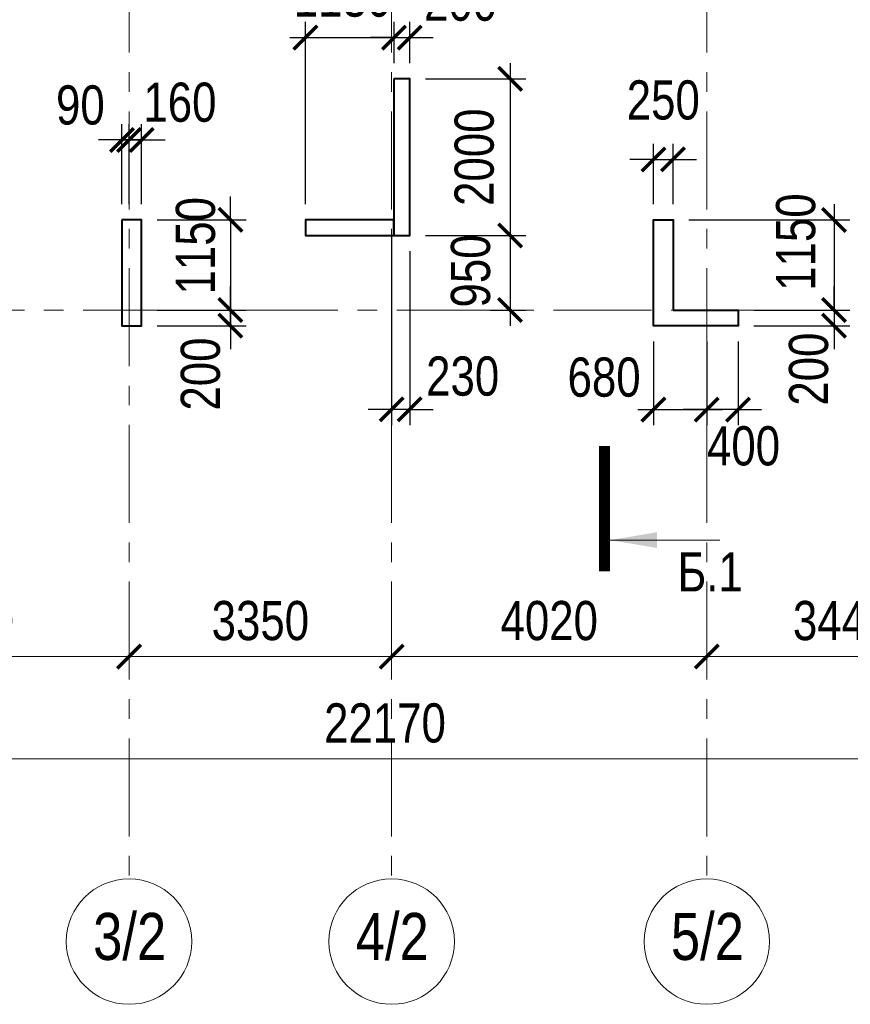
# Model space of a CAD drawing. Extents: x -8631841 to -8525813, y 4017860 to 4564755.
# Tile 96 of 112: x -8596227 to -8585631, y 4530050 to 4542612. Entities that reach past the tile are written whole.
import ezdxf
from ezdxf.enums import TextEntityAlignment as Align

# ---------------------------------------------------------------- set-up
doc = ezdxf.new("R2010")
doc.units = 0
doc.header["$LTSCALE"] = 1000
doc.header["$MEASUREMENT"] = 0
doc.linetypes.add('CENTER', pattern=[2, 1.25, -0.25, 0.25, -0.25])
for name, color, linetype, lineweight in [('СК-040-С(тены)', 12, 'Continuous', 40), ('СК-043-С-ПИЛОНЫ', 5, 'Continuous', 40), ('СК-100-О(си)', 7, 'CENTER', 15), ('СК-100-О(си)_имя', 7, 'CENTER', 15), ('СК-110-О-РАЗМЕРЫ', 7, 'Continuous', 15), ('СК-300-Р(азмеры)', 7, 'Continuous', 20), ('СК-343-Р-КОЛОННЫ', 7, 'Continuous', 13), ('СК-400-Т(екст)', 7, 'Continuous', 20), ('СК-500-С(ечения)', 5, 'Continuous', 40)]:
    doc.layers.add(name, color=color, linetype=linetype, lineweight=lineweight)
doc.styles.add('ARIAL_annotative', font='arial.ttf', dxfattribs={"width": 0.8, "height": 2.5})
doc.styles.add('RUSS', font='arial.ttf', dxfattribs={"width": 0.8})
doc.dimstyles.new('100-200', dxfattribs={"dimscale": 0, "dimtxt": 500, "dimasz": 300, "dimexe": 200, "dimexo": 200, "dimgap": 200, "dimtad": 1, "dimdec": 0, "dimzin": 0, "dimdsep": 46, "dimtxsty": 'RUSS', "dimblk": 'ARCHTICK', "dimcen": 0.096, "dimdle": 200, "dimclrd": 7, "dimclre": 7, "dimclrt": 256, "dimadec": 0, "dimazin": 0, "dimtfac": 1, "dimtdec": 0, "dimtmove": 2, "dimatfit": 3, "dimldrblk": 'OBLIQUE', "dimfxl": 1, "dimtolj": 1, "dimtzin": 0, "dimarcsym": 0})

# ---------------------------------------------------------------- blocks, each defined once
blk = doc.blocks.new('A$Cc2edbf5f')
at = {"layer": 'СК-040-С(тены)'}
for points in [[(11200, 1150), (10070, 1150), (10070, 950), (11200, 950), (11200, 1150)], [(14760, 0), (15590, 0), (15590, -200), (14510, -200), (14510, 1150), (14760, 1150), (14760, 0)]]:
    blk.add_lwpolyline(points, dxfattribs=at)
at = {"layer": 'СК-043-С-ПИЛОНЫ'}
blk.add_lwpolyline([(11200, 2950), (11200, 950), (11400, 950), (11400, 2950)], close=True, dxfattribs=at)
blk.add_lwpolyline([(7730, 1150), (7730, -200), (7980, -200), (7980, 1150), (7730, 1150)], dxfattribs=at)
blk = doc.blocks.new('_ArchTick')
at = {"color": 0, "linetype": 'ByBlock', "const_width": 0.15}
blk.add_lwpolyline([(-0.5, -0.5), (0.5, 0.5)], dxfattribs=at)
blk = doc.blocks.new('*D136')
at = {"layer": 'Defpoints', "color": 0, "transparency": 16777216}
for p in [(-40280, -3370), (-36100, -3370), (-40280, -4421)]:
    blk.add_point(p, dxfattribs=at)
at = {"layer": 'СК-110-О-РАЗМЕРЫ', "color": 7, "lineweight": -2, "transparency": 16777216}
for p, q in [((-40280, -3570), (-40280, -4621)), ((-36100, -3570), (-36100, -4621)), ((-35900, -4421), (-40480, -4421))]:
    blk.add_line(p, q, dxfattribs=at)
at = {"layer": 'СК-110-О-РАЗМЕРЫ', "color": 7, "lineweight": -2, "transparency": 16777216, "xscale": 300, "yscale": 300, "zscale": 300, "rotation": 180}
blk.add_blockref('_ArchTick', (-40280, -4421), dxfattribs=at)
at = {"layer": 'СК-110-О-РАЗМЕРЫ', "color": 7, "lineweight": -2, "transparency": 16777216, "xscale": 300, "yscale": 300, "zscale": 300}
blk.add_blockref('_ArchTick', (-36100, -4421), dxfattribs=at)
at = {"layer": 'СК-110-О-РАЗМЕРЫ', "transparency": 16777216, "insert": (-38190, -3965), "char_height": 500, "attachment_point": 5, "style": 'RUSS'}
blk.add_mtext('\\A1;4180', dxfattribs=at)
blk = doc.blocks.new('_Oblique')
at = {"color": 0, "linetype": 'ByBlock', "lineweight": -2}
blk.add_line((-0.5, -0.5), (0.5, 0.5), dxfattribs=at)
blk = doc.blocks.new('*D137')
at = {"layer": 'Defpoints', "color": 0, "transparency": 16777216}
for p in [(-36100, -3370), (-32750, -3370), (-32750, -4421)]:
    blk.add_point(p, dxfattribs=at)
at = {"layer": 'СК-110-О-РАЗМЕРЫ', "color": 7, "lineweight": -2, "transparency": 16777216}
for p, q in [((-36100, -3570), (-36100, -4621)), ((-32750, -3570), (-32750, -4621)), ((-36300, -4421), (-32550, -4421))]:
    blk.add_line(p, q, dxfattribs=at)
at = {"layer": 'СК-110-О-РАЗМЕРЫ', "color": 7, "lineweight": -2, "transparency": 16777216, "xscale": 300, "yscale": 300, "zscale": 300, "rotation": 180}
blk.add_blockref('_ArchTick', (-36100, -4421), dxfattribs=at)
at = {"layer": 'СК-110-О-РАЗМЕРЫ', "color": 7, "lineweight": -2, "transparency": 16777216, "xscale": 300, "yscale": 300, "zscale": 300}
blk.add_blockref('_ArchTick', (-32750, -4421), dxfattribs=at)
at = {"layer": 'СК-110-О-РАЗМЕРЫ', "transparency": 16777216, "insert": (-34425, -3965), "char_height": 500, "attachment_point": 5, "style": 'RUSS'}
blk.add_mtext('\\A1;3350', dxfattribs=at)
blk = doc.blocks.new('*D138')
at = {"layer": 'Defpoints', "color": 0, "transparency": 16777216}
for p in [(-32750, -3370), (-28730, -3370), (-32750, -4421)]:
    blk.add_point(p, dxfattribs=at)
at = {"layer": 'СК-110-О-РАЗМЕРЫ', "color": 7, "lineweight": -2, "transparency": 16777216}
for p, q in [((-32750, -3570), (-32750, -4621)), ((-28730, -3570), (-28730, -4621)), ((-28530, -4421), (-32950, -4421))]:
    blk.add_line(p, q, dxfattribs=at)
at = {"layer": 'СК-110-О-РАЗМЕРЫ', "color": 7, "lineweight": -2, "transparency": 16777216, "xscale": 300, "yscale": 300, "zscale": 300, "rotation": 180}
blk.add_blockref('_ArchTick', (-32750, -4421), dxfattribs=at)
at = {"layer": 'СК-110-О-РАЗМЕРЫ', "color": 7, "lineweight": -2, "transparency": 16777216, "xscale": 300, "yscale": 300, "zscale": 300}
blk.add_blockref('_ArchTick', (-28730, -4421), dxfattribs=at)
at = {"layer": 'СК-110-О-РАЗМЕРЫ', "transparency": 16777216, "insert": (-30740, -3965), "char_height": 500, "attachment_point": 5, "style": 'RUSS'}
blk.add_mtext('\\A1;4020', dxfattribs=at)
blk = doc.blocks.new('*D139')
at = {"layer": 'Defpoints', "color": 0, "transparency": 16777216}
for p in [(-28730, -3370), (-25290, -3370), (-25290, -4421)]:
    blk.add_point(p, dxfattribs=at)
at = {"layer": 'СК-110-О-РАЗМЕРЫ', "color": 7, "lineweight": -2, "transparency": 16777216}
for p, q in [((-28730, -3570), (-28730, -4621)), ((-25290, -3570), (-25290, -4621)), ((-28930, -4421), (-25090, -4421))]:
    blk.add_line(p, q, dxfattribs=at)
at = {"layer": 'СК-110-О-РАЗМЕРЫ', "color": 7, "lineweight": -2, "transparency": 16777216, "xscale": 300, "yscale": 300, "zscale": 300, "rotation": 180}
blk.add_blockref('_ArchTick', (-28730, -4421), dxfattribs=at)
at = {"layer": 'СК-110-О-РАЗМЕРЫ', "color": 7, "lineweight": -2, "transparency": 16777216, "xscale": 300, "yscale": 300, "zscale": 300}
blk.add_blockref('_ArchTick', (-25290, -4421), dxfattribs=at)
at = {"layer": 'СК-110-О-РАЗМЕРЫ', "transparency": 16777216, "insert": (-27010, -3965), "char_height": 500, "attachment_point": 5, "style": 'RUSS'}
blk.add_mtext('\\A1;3440', dxfattribs=at)
blk = doc.blocks.new('*D151')
at = {"layer": 'Defpoints', "color": 0, "transparency": 16777216}
for p in [(-43920, -3521), (-21750, -3521), (-21750, -5726)]:
    blk.add_point(p, dxfattribs=at)
at = {"layer": 'СК-110-О-РАЗМЕРЫ', "color": 7, "lineweight": -2, "transparency": 16777216}
for p, q in [((-43920, -3721), (-43920, -5926)), ((-21750, -3721), (-21750, -5926)), ((-44120, -5726), (-21550, -5726))]:
    blk.add_line(p, q, dxfattribs=at)
at = {"layer": 'СК-110-О-РАЗМЕРЫ', "color": 7, "lineweight": -2, "transparency": 16777216, "xscale": 300, "yscale": 300, "zscale": 300, "rotation": 180}
blk.add_blockref('_ArchTick', (-43920, -5726), dxfattribs=at)
at = {"layer": 'СК-110-О-РАЗМЕРЫ', "color": 7, "lineweight": -2, "transparency": 16777216, "xscale": 300, "yscale": 300, "zscale": 300}
blk.add_blockref('_ArchTick', (-21750, -5726), dxfattribs=at)
at = {"layer": 'СК-110-О-РАЗМЕРЫ', "transparency": 16777216, "insert": (-32835, -5271), "char_height": 500, "attachment_point": 5, "style": 'RUSS'}
blk.add_mtext('\\A1;22170', dxfattribs=at)
blk = doc.blocks.new('*D20')
at = {"layer": 'Defpoints', "color": 0, "transparency": 16777216}
for p in [(-8587892, 4540830), (-8588142, 4540058), (-8587892, 4540058)]:
    blk.add_point(p, dxfattribs=at)
at = {"layer": 'СК-110-О-РАЗМЕРЫ', "color": 7, "lineweight": -2, "transparency": 16777216}
for p, q in [((-8588142, 4540258), (-8588142, 4541030)), ((-8587892, 4540258), (-8587892, 4541030)), ((-8588142, 4540830), (-8588442, 4540830)), ((-8588142, 4540830), (-8587892, 4540830)), ((-8587892, 4540830), (-8587592, 4540830))]:
    blk.add_line(p, q, dxfattribs=at)
at = {"layer": 'СК-110-О-РАЗМЕРЫ', "color": 7, "lineweight": -2, "transparency": 16777216, "xscale": 300, "yscale": 300, "zscale": 300}
blk.add_blockref('_ArchTick', (-8588142, 4540830), dxfattribs=at)
at = {"layer": 'СК-110-О-РАЗМЕРЫ', "color": 7, "lineweight": -2, "transparency": 16777216, "xscale": 300, "yscale": 300, "zscale": 300, "rotation": 180}
blk.add_blockref('_ArchTick', (-8587892, 4540830), dxfattribs=at)
at = {"layer": 'СК-110-О-РАЗМЕРЫ', "transparency": 16777216, "insert": (-8588017, 4541585), "char_height": 500, "attachment_point": 5, "style": 'RUSS'}
blk.add_mtext('\\A1;250', dxfattribs=at)
blk = doc.blocks.new('*D21')
at = {"layer": 'Defpoints', "color": 0, "transparency": 16777216}
for p in [(-8587062, 4538908), (-8587062, 4538708), (-8585839, 4538708)]:
    blk.add_point(p, dxfattribs=at)
at = {"layer": 'СК-110-О-РАЗМЕРЫ', "color": 7, "lineweight": -2, "transparency": 16777216}
for p, q in [((-8585839, 4538908), (-8585839, 4539208)), ((-8586862, 4538908), (-8585639, 4538908)), ((-8585839, 4538908), (-8585839, 4538708)), ((-8586862, 4538708), (-8585639, 4538708)), ((-8585839, 4538708), (-8585839, 4538408))]:
    blk.add_line(p, q, dxfattribs=at)
at = {"layer": 'СК-110-О-РАЗМЕРЫ', "color": 7, "lineweight": -2, "transparency": 16777216, "xscale": 300, "yscale": 300, "zscale": 300}
for p, rotation in [((-8585839, 4538908), 270), ((-8585839, 4538708), 90)]:
    blk.add_blockref('_ArchTick', p, dxfattribs=dict(at, rotation=rotation))
at = {"layer": 'СК-110-О-РАЗМЕРЫ', "transparency": 16777216, "insert": (-8586161, 4538154), "char_height": 500, "attachment_point": 5, "rotation": 90, "style": 'RUSS'}
blk.add_mtext('\\A1;200', dxfattribs=at)
blk = doc.blocks.new('*D98')
at = {"layer": 'Defpoints', "color": 0, "transparency": 16777216}
for p in [(-8594672, 4540058), (-8594672, 4538908), (-8593539, 4538908)]:
    blk.add_point(p, dxfattribs=at)
at = {"layer": 'СК-343-Р-КОЛОННЫ', "color": 7, "lineweight": -2, "transparency": 16777216}
for p, q in [((-8593539, 4540058), (-8593539, 4540358)), ((-8594472, 4540058), (-8593339, 4540058)), ((-8593539, 4540058), (-8593539, 4538908)), ((-8594472, 4538908), (-8593339, 4538908)), ((-8593539, 4538908), (-8593539, 4538608))]:
    blk.add_line(p, q, dxfattribs=at)
at = {"layer": 'СК-343-Р-КОЛОННЫ', "color": 7, "lineweight": -2, "transparency": 16777216, "xscale": 300, "yscale": 300, "zscale": 300}
for p, rotation in [((-8593539, 4540058), 270), ((-8593539, 4538908), 90)]:
    blk.add_blockref('_ArchTick', p, dxfattribs=dict(at, rotation=rotation))
at = {"layer": 'СК-343-Р-КОЛОННЫ', "transparency": 16777216, "insert": (-8593982, 4539728), "char_height": 500, "attachment_point": 5, "rotation": 90, "style": 'RUSS'}
blk.add_mtext('\\A1;1150', dxfattribs=at)
blk = doc.blocks.new('*D97')
at = {"layer": 'Defpoints', "color": 0, "transparency": 16777216}
for p in [(-8594672, 4538908), (-8593539, 4538908), (-8594672, 4538708)]:
    blk.add_point(p, dxfattribs=at)
at = {"layer": 'СК-343-Р-КОЛОННЫ', "color": 7, "lineweight": -2, "transparency": 16777216}
for p, q in [((-8593539, 4538908), (-8593539, 4539208)), ((-8594472, 4538908), (-8593339, 4538908)), ((-8593539, 4538708), (-8593539, 4538908)), ((-8594472, 4538708), (-8593339, 4538708)), ((-8593539, 4538708), (-8593539, 4538408))]:
    blk.add_line(p, q, dxfattribs=at)
at = {"layer": 'СК-343-Р-КОЛОННЫ', "color": 7, "lineweight": -2, "transparency": 16777216, "xscale": 300, "yscale": 300, "zscale": 300}
for p, rotation in [((-8593539, 4538908), 270), ((-8593539, 4538708), 90)]:
    blk.add_blockref('_ArchTick', p, dxfattribs=dict(at, rotation=rotation))
at = {"layer": 'СК-343-Р-КОЛОННЫ', "transparency": 16777216, "insert": (-8593919, 4538091), "char_height": 500, "attachment_point": 5, "rotation": 90, "style": 'RUSS'}
blk.add_mtext('\\A1;200', dxfattribs=at)
blk = doc.blocks.new('*D95')
at = {"layer": 'Defpoints', "color": 0, "transparency": 16777216}
for p in [(-8594832, 4541078), (-8594922, 4540058), (-8594832, 4540058)]:
    blk.add_point(p, dxfattribs=at)
at = {"layer": 'СК-343-Р-КОЛОННЫ', "color": 7, "lineweight": -2, "transparency": 16777216}
for p, q in [((-8594922, 4540258), (-8594922, 4541278)), ((-8594832, 4540258), (-8594832, 4541278)), ((-8594922, 4541078), (-8595222, 4541078)), ((-8594922, 4541078), (-8594832, 4541078)), ((-8594832, 4541078), (-8594532, 4541078))]:
    blk.add_line(p, q, dxfattribs=at)
at = {"layer": 'СК-343-Р-КОЛОННЫ', "color": 7, "lineweight": -2, "transparency": 16777216, "xscale": 300, "yscale": 300, "zscale": 300}
blk.add_blockref('_ArchTick', (-8594922, 4541078), dxfattribs=at)
at = {"layer": 'СК-343-Р-КОЛОННЫ', "color": 7, "lineweight": -2, "transparency": 16777216, "xscale": 300, "yscale": 300, "zscale": 300, "rotation": 180}
blk.add_blockref('_ArchTick', (-8594832, 4541078), dxfattribs=at)
at = {"layer": 'СК-343-Р-КОЛОННЫ', "transparency": 16777216, "insert": (-8595453, 4541521), "char_height": 500, "attachment_point": 5, "style": 'RUSS'}
blk.add_mtext('\\A1;90', dxfattribs=at)
blk = doc.blocks.new('*D96')
at = {"layer": 'Defpoints', "color": 0, "transparency": 16777216}
for p in [(-8594832, 4541078), (-8594832, 4540058), (-8594672, 4540058)]:
    blk.add_point(p, dxfattribs=at)
at = {"layer": 'СК-343-Р-КОЛОННЫ', "color": 7, "lineweight": -2, "transparency": 16777216}
for p, q in [((-8594832, 4540258), (-8594832, 4541278)), ((-8594672, 4540258), (-8594672, 4541278)), ((-8594832, 4541078), (-8595132, 4541078)), ((-8594672, 4541078), (-8594832, 4541078)), ((-8594672, 4541078), (-8594372, 4541078))]:
    blk.add_line(p, q, dxfattribs=at)
at = {"layer": 'СК-343-Р-КОЛОННЫ', "color": 7, "lineweight": -2, "transparency": 16777216, "xscale": 300, "yscale": 300, "zscale": 300}
blk.add_blockref('_ArchTick', (-8594832, 4541078), dxfattribs=at)
at = {"layer": 'СК-343-Р-КОЛОННЫ', "color": 7, "lineweight": -2, "transparency": 16777216, "xscale": 300, "yscale": 300, "zscale": 300, "rotation": 180}
blk.add_blockref('_ArchTick', (-8594672, 4541078), dxfattribs=at)
at = {"layer": 'СК-343-Р-КОЛОННЫ', "transparency": 16777216, "insert": (-8594183, 4541556), "char_height": 500, "attachment_point": 5, "style": 'RUSS'}
blk.add_mtext('\\A1;160', dxfattribs=at)
blk = doc.blocks.new('*D99')
at = {"layer": 'Defpoints', "color": 0, "transparency": 16777216}
for p in [(-8591252, 4541858), (-8591252, 4539858), (-8589971, 4539858)]:
    blk.add_point(p, dxfattribs=at)
at = {"layer": 'СК-343-Р-КОЛОННЫ', "color": 7, "lineweight": -2, "transparency": 16777216}
for p, q in [((-8589971, 4542058), (-8589971, 4539658)), ((-8591052, 4541858), (-8589771, 4541858)), ((-8591052, 4539858), (-8589771, 4539858))]:
    blk.add_line(p, q, dxfattribs=at)
at = {"layer": 'СК-343-Р-КОЛОННЫ', "color": 7, "lineweight": -2, "transparency": 16777216, "xscale": 300, "yscale": 300, "zscale": 300}
for p, rotation in [((-8589971, 4541858), 90), ((-8589971, 4539858), 270)]:
    blk.add_blockref('_ArchTick', p, dxfattribs=dict(at, rotation=rotation))
at = {"layer": 'СК-343-Р-КОЛОННЫ', "transparency": 16777216, "insert": (-8590426, 4540858), "char_height": 500, "attachment_point": 5, "rotation": 90, "style": 'RUSS'}
blk.add_mtext('\\A1;2000', dxfattribs=at)
blk = doc.blocks.new('*D100')
at = {"layer": 'Defpoints', "color": 0, "transparency": 16777216}
for p in [(-8591252, 4539858), (-8590427, 4538908), (-8589971, 4538908)]:
    blk.add_point(p, dxfattribs=at)
at = {"layer": 'СК-343-Р-КОЛОННЫ', "color": 7, "lineweight": -2, "transparency": 16777216}
for p, q in [((-8589971, 4540058), (-8589971, 4538708)), ((-8591052, 4539858), (-8589771, 4539858)), ((-8590227, 4538908), (-8589771, 4538908))]:
    blk.add_line(p, q, dxfattribs=at)
at = {"layer": 'СК-343-Р-КОЛОННЫ', "color": 7, "lineweight": -2, "transparency": 16777216, "xscale": 300, "yscale": 300, "zscale": 300}
for p, rotation in [((-8589971, 4539858), 90), ((-8589971, 4538908), 270)]:
    blk.add_blockref('_ArchTick', p, dxfattribs=dict(at, rotation=rotation))
at = {"layer": 'СК-343-Р-КОЛОННЫ', "transparency": 16777216, "insert": (-8590473, 4539406), "char_height": 500, "attachment_point": 5, "rotation": 90, "style": 'RUSS'}
blk.add_mtext('\\A1;950', dxfattribs=at)
blk = doc.blocks.new('*D101')
at = {"layer": 'Defpoints', "color": 0, "transparency": 16777216}
for p in [(-8591252, 4542384), (-8591452, 4541858), (-8591252, 4541858)]:
    blk.add_point(p, dxfattribs=at)
at = {"layer": 'СК-343-Р-КОЛОННЫ', "color": 7, "lineweight": -2, "transparency": 16777216}
for p, q in [((-8591452, 4542058), (-8591452, 4542584)), ((-8591252, 4542058), (-8591252, 4542584)), ((-8591452, 4542384), (-8591752, 4542384)), ((-8591452, 4542384), (-8591252, 4542384)), ((-8591252, 4542384), (-8590952, 4542384))]:
    blk.add_line(p, q, dxfattribs=at)
at = {"layer": 'СК-343-Р-КОЛОННЫ', "color": 7, "lineweight": -2, "transparency": 16777216, "xscale": 300, "yscale": 300, "zscale": 300}
blk.add_blockref('_ArchTick', (-8591452, 4542384), dxfattribs=at)
at = {"layer": 'СК-343-Р-КОЛОННЫ', "color": 7, "lineweight": -2, "transparency": 16777216, "xscale": 300, "yscale": 300, "zscale": 300, "rotation": 180}
blk.add_blockref('_ArchTick', (-8591252, 4542384), dxfattribs=at)
at = {"layer": 'СК-343-Р-КОЛОННЫ', "transparency": 16777216, "insert": (-8590603, 4542845), "char_height": 500, "attachment_point": 5, "style": 'RUSS'}
blk.add_mtext('\\A1;200', dxfattribs=at)
blk = doc.blocks.new('*D105')
at = {"layer": 'Defpoints', "color": 0, "transparency": 16777216}
for p in [(-8588142, 4538708), (-8587462, 4538708), (-8587462, 4537637)]:
    blk.add_point(p, dxfattribs=at)
at = {"layer": 'СК-343-Р-КОЛОННЫ', "color": 7, "lineweight": -2, "transparency": 16777216}
for p, q in [((-8588142, 4538508), (-8588142, 4537437)), ((-8587462, 4538508), (-8587462, 4537437)), ((-8588342, 4537637), (-8587262, 4537637))]:
    blk.add_line(p, q, dxfattribs=at)
at = {"layer": 'СК-343-Р-КОЛОННЫ', "color": 7, "lineweight": -2, "transparency": 16777216, "xscale": 300, "yscale": 300, "zscale": 300, "rotation": 180}
blk.add_blockref('_ArchTick', (-8588142, 4537637), dxfattribs=at)
at = {"layer": 'СК-343-Р-КОЛОННЫ', "color": 7, "lineweight": -2, "transparency": 16777216, "xscale": 300, "yscale": 300, "zscale": 300}
blk.add_blockref('_ArchTick', (-8587462, 4537637), dxfattribs=at)
at = {"layer": 'СК-343-Р-КОЛОННЫ', "transparency": 16777216, "insert": (-8588772, 4538049), "char_height": 500, "attachment_point": 5, "style": 'RUSS'}
blk.add_mtext('\\A1;680', dxfattribs=at)
blk = doc.blocks.new('*D106')
at = {"layer": 'Defpoints', "color": 0, "transparency": 16777216}
for p in [(-8587462, 4538708), (-8587062, 4538708), (-8587462, 4537637)]:
    blk.add_point(p, dxfattribs=at)
at = {"layer": 'СК-343-Р-КОЛОННЫ', "color": 7, "lineweight": -2, "transparency": 16777216}
for p, q in [((-8587462, 4538508), (-8587462, 4537437)), ((-8587062, 4538508), (-8587062, 4537437)), ((-8587462, 4537637), (-8587762, 4537637)), ((-8587062, 4537637), (-8587462, 4537637)), ((-8587062, 4537637), (-8586762, 4537637))]:
    blk.add_line(p, q, dxfattribs=at)
at = {"layer": 'СК-343-Р-КОЛОННЫ', "color": 7, "lineweight": -2, "transparency": 16777216, "xscale": 300, "yscale": 300, "zscale": 300}
blk.add_blockref('_ArchTick', (-8587462, 4537637), dxfattribs=at)
at = {"layer": 'СК-343-Р-КОЛОННЫ', "color": 7, "lineweight": -2, "transparency": 16777216, "xscale": 300, "yscale": 300, "zscale": 300, "rotation": 180}
blk.add_blockref('_ArchTick', (-8587062, 4537637), dxfattribs=at)
at = {"layer": 'СК-343-Р-КОЛОННЫ', "transparency": 16777216, "insert": (-8586993, 4537172), "char_height": 500, "attachment_point": 5, "style": 'RUSS'}
blk.add_mtext('\\A1;400', dxfattribs=at)
blk = doc.blocks.new('*D126')
at = {"layer": 'Defpoints', "color": 0, "transparency": 16777216}
for p in [(-8591452, 4542384), (-8591452, 4541858), (-8592582, 4540058)]:
    blk.add_point(p, dxfattribs=at)
at = {"layer": 'СК-343-Р-КОЛОННЫ', "color": 7, "lineweight": -2, "transparency": 16777216}
for p, q in [((-8592582, 4540258), (-8592582, 4542584)), ((-8591452, 4542058), (-8591452, 4542584)), ((-8592782, 4542384), (-8591252, 4542384))]:
    blk.add_line(p, q, dxfattribs=at)
at = {"layer": 'СК-343-Р-КОЛОННЫ', "color": 7, "lineweight": -2, "transparency": 16777216, "xscale": 300, "yscale": 300, "zscale": 300, "rotation": 180}
blk.add_blockref('_ArchTick', (-8592582, 4542384), dxfattribs=at)
at = {"layer": 'СК-343-Р-КОЛОННЫ', "color": 7, "lineweight": -2, "transparency": 16777216, "xscale": 300, "yscale": 300, "zscale": 300}
blk.add_blockref('_ArchTick', (-8591452, 4542384), dxfattribs=at)
at = {"layer": 'СК-343-Р-КОЛОННЫ', "transparency": 16777216, "insert": (-8592109, 4542897), "char_height": 500, "attachment_point": 5, "style": 'RUSS'}
blk.add_mtext('\\A1;1130', dxfattribs=at)
blk = doc.blocks.new('*D127')
at = {"layer": 'Defpoints', "color": 0, "transparency": 16777216}
for p in [(-8591482, 4540058), (-8591252, 4539858), (-8591482, 4537640)]:
    blk.add_point(p, dxfattribs=at)
at = {"layer": 'СК-343-Р-КОЛОННЫ', "color": 7, "lineweight": -2, "transparency": 16777216}
for p, q in [((-8591482, 4539858), (-8591482, 4537440)), ((-8591252, 4539658), (-8591252, 4537440)), ((-8591482, 4537640), (-8591782, 4537640)), ((-8591252, 4537640), (-8591482, 4537640)), ((-8591252, 4537640), (-8590952, 4537640))]:
    blk.add_line(p, q, dxfattribs=at)
at = {"layer": 'СК-343-Р-КОЛОННЫ', "color": 7, "lineweight": -2, "transparency": 16777216, "xscale": 300, "yscale": 300, "zscale": 300}
blk.add_blockref('_ArchTick', (-8591482, 4537640), dxfattribs=at)
at = {"layer": 'СК-343-Р-КОЛОННЫ', "color": 7, "lineweight": -2, "transparency": 16777216, "xscale": 300, "yscale": 300, "zscale": 300, "rotation": 180}
blk.add_blockref('_ArchTick', (-8591252, 4537640), dxfattribs=at)
at = {"layer": 'СК-343-Р-КОЛОННЫ', "transparency": 16777216, "insert": (-8590576, 4538062), "char_height": 500, "attachment_point": 5, "style": 'RUSS'}
blk.add_mtext('\\A1;230', dxfattribs=at)
blk = doc.blocks.new('*D128')
at = {"layer": 'Defpoints', "color": 0, "transparency": 16777216}
for p in [(-8587892, 4540058), (-8587062, 4538908), (-8585839, 4538908)]:
    blk.add_point(p, dxfattribs=at)
at = {"layer": 'СК-343-Р-КОЛОННЫ', "color": 7, "lineweight": -2, "transparency": 16777216}
for p, q in [((-8585839, 4540258), (-8585839, 4538708)), ((-8587692, 4540058), (-8585639, 4540058)), ((-8586862, 4538908), (-8585639, 4538908))]:
    blk.add_line(p, q, dxfattribs=at)
at = {"layer": 'СК-343-Р-КОЛОННЫ', "color": 7, "lineweight": -2, "transparency": 16777216, "xscale": 300, "yscale": 300, "zscale": 300}
for p, rotation in [((-8585839, 4540058), 90), ((-8585839, 4538908), 270)]:
    blk.add_blockref('_ArchTick', p, dxfattribs=dict(at, rotation=rotation))
at = {"layer": 'СК-343-Р-КОЛОННЫ', "transparency": 16777216, "insert": (-8586325, 4539775), "char_height": 500, "attachment_point": 5, "rotation": 90, "style": 'RUSS'}
blk.add_mtext('\\A1;1150', dxfattribs=at)
blk = doc.blocks.new('Сечение')
at = {"layer": 'СК-500-С(ечения)', "linetype": 'Continuous', "lineweight": 15, "ltscale": 100}
blk.add_line((-200, -35), (-200, -735), dxfattribs=at)
at = {"layer": 'СК-500-С(ечения)', "linetype": 'Continuous', "ltscale": 100, "const_width": 70}
blk.add_lwpolyline([(-400, 0), (400, 0)], dxfattribs=at)
at = {"layer": 'СК-500-С(ечения)', "linetype": 'Continuous', "ltscale": 100}
blk.add_solid([(-200, -35), (-250.3, -335.5), (-149.7, -335.5)], dxfattribs=at)
blk = doc.blocks.new('*U1228')
at = {"layer": 'СК-400-Т(екст)', "ltscale": 100, "xscale": -0.01, "yscale": 0.01, "zscale": 0.01, "rotation": 89.99999999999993}
blk.add_blockref('Сечение', (0, -4), dxfattribs=at)
at = {"layer": 'СК-500-С(ечения)', "color": 0, "ltscale": 100, "style": 'ARIAL_annotative', "width": 0.8}
blk.add_attdef('НОМЕР_СЕЧЕНИЯ_1_1(НОМЕР_ЛИСТА)', text='', height=2.5, rotation=180, dxfattribs=at).set_placement((6.74, -1.226), align=Align.RIGHT)
blk.add_attdef('НОМЕР_СЕЧЕНИЯ_2_1(НОМЕР_ЛИСТА)', text='', height=2.5, rotation=180, dxfattribs=at).set_placement((6.74, -115.561), align=Align.BOTTOM_LEFT)
blk = doc.blocks.new('оси')
at = {"layer": 'СК-100-О(си)'}
for p, q in [((-36100.2, 18534.9), (-36100.2, -7257.5)), ((-32750.1, 18534.9), (-32750.1, -7257.5)), ((-28729.8, 18534.9), (-28729.8, -7257.5)), ((-46685.3, 0), (6554.2, 0))]:
    blk.add_line(p, q, dxfattribs=at)
at = {"layer": 'СК-100-О(си)', "linetype": 'Continuous'}
for centre in [(-36100.2, -8057.5), (-32750.1, -8057.5), (-28729.8, -8057.5)]:
    blk.add_circle(centre, 800, dxfattribs=at)
at = {"layer": 'СК-100-О(си)_имя', "style": 'RUSS', "width": 0.8}
for s, p in [('3/2', (-36092.4, -7991.8)), ('4/2', (-32742.3, -7991.8)), ('5/2', (-28722, -7991.8))]:
    blk.add_text(s, height=600, dxfattribs=at).set_placement(p, align=Align.MIDDLE_CENTER)
at = {"layer": 'СК-110-О-РАЗМЕРЫ'}
for base, p1, p2, picture, middle in [((-40280.2, -4420.6), (-36100.2, -3369.7), (-40280.2, -3369.7), '*D136', (-38190.2, -3965.3)), ((-32750.1, -4420.6), (-28729.8, -3369.7), (-32750.1, -3369.7), '*D138', (-30740, -3965.3))]:
    dim = blk.add_linear_dim(base=base, p1=p1, p2=p2, angle=180, dimstyle='100-200', override={"dimscale": 1}, dxfattribs=at)
    dim.commit()
    dim.dimension.update_dxf_attribs({"geometry": picture, "text_midpoint": middle})
for base, p1, p2, picture, middle in [((-32750.1, -4420.6), (-36100.2, -3369.7), (-32750.1, -3369.7), '*D137', (-34425.2, -3965.1)), ((-25290.2, -4420.6), (-28729.8, -3369.7), (-25290.2, -3369.7), '*D139', (-27010, -3965.1)), ((-21750, -5726.1), (-43920.2, -3520.6), (-21750, -3520.6), '*D151', (-32835.1, -5270.8))]:
    dim = blk.add_linear_dim(base=base, p1=p1, p2=p2, dimstyle='100-200', override={"dimscale": 1}, dxfattribs=at)
    dim.commit()
    dim.dimension.update_dxf_attribs({"geometry": picture, "text_midpoint": middle})
blk = doc.blocks.new('A$C858fb3ef')
at = {"layer": 'СК-300-Р(азмеры)'}
blk.add_blockref('оси', (0, 0), dxfattribs=at)
blk = doc.blocks.new('A$C573b34c5')
blk.add_blockref('A$C858fb3ef', (0, 0))

msp = doc.modelspace()

# ---------------------------------------------------------------- block references
at = {"layer": 'СК-043-С-ПИЛОНЫ'}
msp.add_blockref('A$Cc2edbf5f', (-8602652.1, 4538907.6), dxfattribs=at)
at = {"layer": 'СК-300-Р(азмеры)'}
msp.add_blockref('A$C573b34c5', (-8558731.8, 4538907.7), dxfattribs=at)
at = {"layer": 'СК-500-С(ечения)'}
ref = msp.add_blockref('*U1228', (-8588766.1, 4535572.7), dxfattribs=dict(at, xscale=-200, yscale=200, zscale=200, rotation=180))
ref.add_attrib('НОМЕР_СЕЧЕНИЯ_1_1(НОМЕР_ЛИСТА)', 'Б.1', dxfattribs={"color": 1, "ltscale": 100, "height": 500, "style": 'ARIAL_annotative', "width": 0.8}).set_placement((-8587418.2, 4535817.9), align=Align.TOP_CENTER)

# ---------------------------------------------------------------- dimensions: what is measured, and where the dimension line sits
at = {"layer": 'СК-110-О-РАЗМЕРЫ'}
dim = msp.add_linear_dim(base=(-8587892, 4540829.5), p1=(-8588142, 4540057.9), p2=(-8587892, 4540057.9), dimstyle='100-200', override={"dimscale": 1}, dxfattribs=at)
dim.commit()
dim.dimension.update_dxf_attribs({"geometry": '*D20', "text_midpoint": (-8588017, 4541584.8)})
dim = msp.add_linear_dim(base=(-8585839.3, 4538707.9), p1=(-8587062, 4538907.9), p2=(-8587062, 4538707.9), angle=90, dimstyle='100-200', override={"dimscale": 1}, dxfattribs=at)
dim.commit()
dim.dimension.update_dxf_attribs({"geometry": '*D21', "text_midpoint": (-8586160.6, 4538154.3), "dimtype": 160})
at = {"layer": 'СК-343-Р-КОЛОННЫ'}
for base, p1, p2, picture, middle in [((-8591452.1, 4542383.7), (-8592582.1, 4540057.8), (-8591452.1, 4541857.9), '*D126', (-8592108.7, 4542897.4)), ((-8591252.1, 4542383.7), (-8591452.1, 4541857.9), (-8591252.1, 4541857.9), '*D101', (-8590603.1, 4542844.8)), ((-8594832.1, 4541078), (-8594672.2, 4540057.9), (-8594832.1, 4540057.9), '*D96', (-8594183.4, 4541556.2)), ((-8594832.1, 4541078), (-8594922.2, 4540057.9), (-8594832.1, 4540057.9), '*D95', (-8595453.3, 4541521.2)), ((-8591482, 4537639.7), (-8591252.1, 4539857.9), (-8591482, 4540057.9), '*D127', (-8590576.4, 4538061.6)), ((-8587461.7, 4537637.4), (-8588142, 4538707.9), (-8587461.7, 4538707.9), '*D105', (-8588772.3, 4538049.2)), ((-8587461.7, 4537637.4), (-8587062, 4538707.9), (-8587461.7, 4538707.9), '*D106', (-8586992.7, 4537171.9))]:
    dim = msp.add_linear_dim(base=base, p1=p1, p2=p2, dimstyle='100-200', override={"dimscale": 1}, dxfattribs=at)
    dim.commit()
    dim.dimension.update_dxf_attribs({"geometry": picture, "text_midpoint": middle, "dimtype": 160})
dim = msp.add_linear_dim(base=(-8589970.8, 4539857.9), p1=(-8591252.1, 4541857.9), p2=(-8591252.1, 4539857.9), angle=90, dimstyle='100-200', override={"dimscale": 1}, dxfattribs=at)
dim.commit()
dim.dimension.update_dxf_attribs({"geometry": '*D99', "text_midpoint": (-8590426.1, 4540857.9)})
for base, p1, p2, picture, middle in [((-8585839.3, 4538907.9), (-8587892, 4540057.9), (-8587062, 4538907.9), '*D128', (-8586325.5, 4539774.8)), ((-8593539.4, 4538907.7), (-8594672.2, 4540057.9), (-8594672.2, 4538907.7), '*D98', (-8593982, 4539728.2)), ((-8589971.2, 4538907.7), (-8591252.1, 4539857.9), (-8590426.7, 4538907.7), '*D100', (-8590473.5, 4539406.4)), ((-8593539.4, 4538907.7), (-8594672.2, 4538707.9), (-8594672.2, 4538907.7), '*D97', (-8593918.8, 4538091.1))]:
    dim = msp.add_linear_dim(base=base, p1=p1, p2=p2, angle=90, dimstyle='100-200', override={"dimscale": 1}, dxfattribs=at)
    dim.commit()
    dim.dimension.update_dxf_attribs({"geometry": picture, "text_midpoint": middle, "dimtype": 160})

doc.saveas('drawing.dxf')
